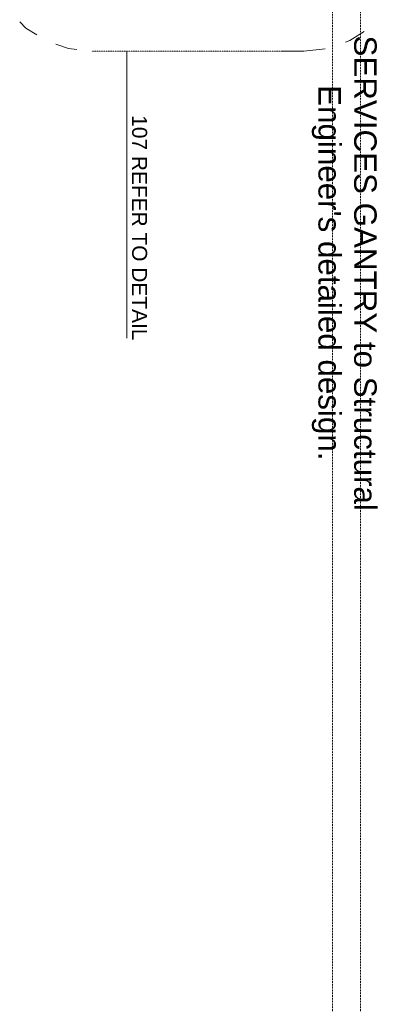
# Model space of a CAD drawing. Header units: millimetres. Extents: x 717341 to 1268805, y 442333 to 701713.
# Tile 9 of 81: x 857463 to 862256, y 552674 to 565601. Entities that reach past the tile are written whole.
import ezdxf

# ---------------------------------------------------------------- set-up
doc = ezdxf.new("R2010")
doc.units = ezdxf.units.MM
doc.linetypes.add('PDF_IMPORT', pattern=[1, 0.8, -0.2])
doc.layers.add('PDF2_Geometry', color=7, linetype='Continuous')
doc.layers.add('PDF2_Text', color=7, linetype='Continuous')
doc.styles.add('PDF Arial', font='arial.ttf')

msp = doc.modelspace()

# ---------------------------------------------------------------- linework, layer by layer
at = {"layer": 'PDF2_Geometry', "linetype": 'PDF_IMPORT', "lineweight": 9, "ltscale": 0.019685}
for points in [[(861564, 544371), (861564, 572504)], [(861929, 544371), (861929, 572504)]]:
    msp.add_lwpolyline(points, dxfattribs=at)
at = {"layer": 'PDF2_Geometry', "lineweight": 9}
for points in [[(857463, 565572), (857544, 565491), (857686, 565402)], [(861736, 565307), (861790, 565326), (861980, 565445)], [(857938, 565280), (858101, 565223), (858210, 565211)], [(858869, 561418), (858869, 564348), (858869, 564653), (858869, 565188)], [(860905, 565188), (861188, 565188), (861468, 565220)]]:
    msp.add_lwpolyline(points, dxfattribs=at)
at = {"layer": 'PDF2_Geometry', "linetype": 'PDF_IMPORT', "lineweight": 9, "ltscale": 0.044449}
msp.add_lwpolyline([(858410, 565188), (860905, 565188)], dxfattribs=at)

# ---------------------------------------------------------------- texts
at = {"layer": 'PDF2_Text', "attachment_point": 7, "rotation": 270, "style": 'PDF Arial'}
for s, insert, char_height in [('SERVICES GANTRY to Structural', (861844, 565394), 294.51), ("Engineer's detailed design.", (861291, 564741), 294.51), ('107 REFER TO DETAIL', (858934, 564347), 196.34)]:
    msp.add_mtext(s, dxfattribs=dict(at, insert=insert, char_height=char_height))

doc.saveas('drawing.dxf')
